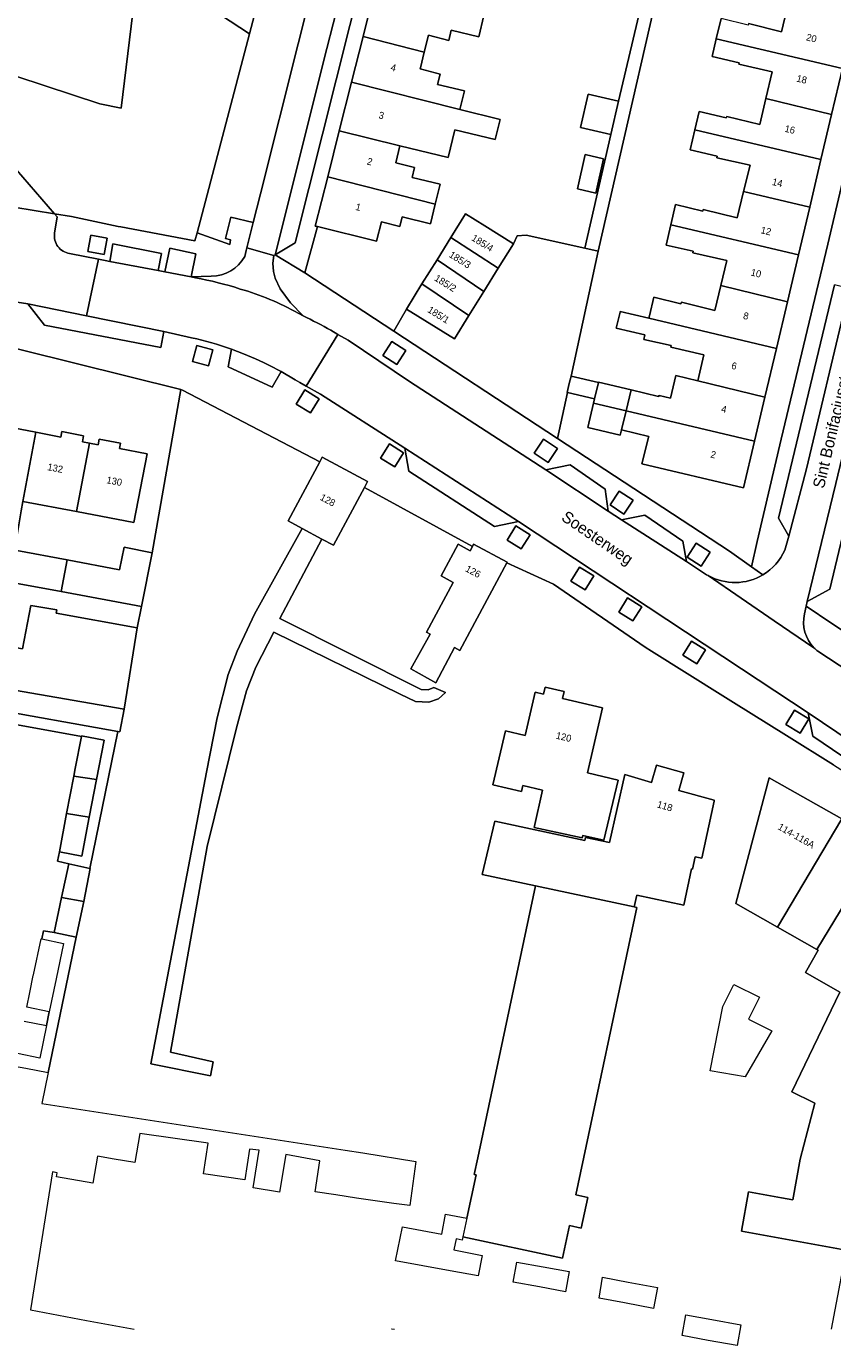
# Model space of a CAD drawing. Header units: metres. Extents: x 151448 to 154749, y 463108 to 465296.
# Tile 200 of 256: x 153785 to 153872, y 463110 to 463252. Entities that reach past the tile are written whole.
import ezdxf
from ezdxf.enums import TextEntityAlignment as Align

# ---------------------------------------------------------------- set-up
doc = ezdxf.new("R2010")
doc.units = ezdxf.units.M
for name, color, linetype, lineweight in [('B-PV-GR-BEPLANTING_CULTUUR_HEESTERS-GV', 253, 'Continuous', 9), ('B-PV-GR-GROENVOORZIENING-GV', 253, 'Continuous', 9), ('B-PV-IE-TERREINAFSCHEIDING_KUNSTMATIG_HEKWERK-G', 253, 'Continuous', 9), ('B-PV-IE-TERREINAFSCHEIDING_KUNSTMATIG_MUUR-G', 253, 'Continuous', 9), ('B-PV-OG-BEBOUWING-GV', 1, 'Continuous', 9), ('B-PV-OG-BEBOUWING-T18', 2, 'Continuous', 9), ('B-PV-OG-TERREIN_BEGROEID-GV', 253, 'Continuous', 9), ('B-PV-OG-TERREIN_ERF-GV', 253, 'Continuous', 9), ('B-PV-OG-TOPOGRAFIE-T18', 2, 'Continuous', 9), ('B-PV-VH-OPENVERHARDING_BETONSTRAATSTEEN-GV', 253, 'Continuous', 9), ('B-PV-VH-OPENVERHARDING_STRAATBAKSTEEN-GV', 253, 'Continuous', 9), ('B-PV-VH-OPENVERHARDING_TEGEL-GV', 253, 'Continuous', 9)]:
    doc.layers.add(name, color=color, linetype=linetype, lineweight=lineweight)
doc.styles.add('Drong', font='txt', dxfattribs={"height": 1.8})

msp = doc.modelspace()

# ---------------------------------------------------------------- linework, layer by layer
at = {"layer": 'B-PV-GR-BEPLANTING_CULTUUR_HEESTERS-GV', "flags": 128}
msp.add_lwpolyline([(153822.221, 463283.03), (153822.473, 463284.052), (153824.216, 463291.155), (153824.122, 463291.335), (153831.483, 463320.453), (153844.163, 463370.606), (153846.001, 463377.825), (153846.263, 463378.85), (153858.576, 463427.84), (153853.681, 463429.071), (153843.368, 463388.226), (153832.611, 463345.229), (153811.787, 463263.142), (153811.391, 463261.389), (153810.065, 463256.354), (153808.841, 463251.708), (153803.185, 463230.233), (153806.695, 463228.966), (153806.798, 463229.451), (153806.255, 463229.59), (153806.812, 463231.895), (153809.249, 463231.314), (153810.04, 463234.42)], close=True, dxfattribs=at)
at = {"layer": 'B-PV-GR-GROENVOORZIENING-GV', "flags": 128}
for points in [[(153794.13, 463262.494), (153780.202, 463265.8), (153771.366, 463268.336), (153767.632, 463264.864), (153766.3, 463257.407), (153769.025, 463256.92), (153769.458, 463259.347), (153771.561, 463258.972), (153770.925, 463255.411), (153768.82, 463255.787), (153768.78, 463255.511), (153769.083, 463255.467), (153769.021, 463255.046), (153770.045, 463254.617), (153778.125, 463250.01), (153780.722, 463248.069), (153792.697, 463244.143), (153794.99, 463243.658), (153796.24, 463254), (153794.346, 463257.713)], [(153791.377, 463228.21), (153793.147, 463227.885), (153793.471, 463229.656), (153791.701, 463229.98)], [(153802.525, 463225.452), (153803.056, 463227.936), (153800.245, 463228.556), (153799.712, 463225.993)], [(153803.136, 463218.058), (153802.67, 463216.319), (153804.408, 463215.852), (153804.875, 463217.591)], [(153823.224, 463216.982), (153824.731, 463215.997), (153825.716, 463217.504), (153824.209, 463218.489)], [(153816.355, 463212.305), (153814.824, 463213.252), (153813.878, 463211.721), (153815.409, 463210.774)], [(153839.576, 463206.425), (153841.083, 463205.441), (153842.067, 463206.948), (153840.56, 463207.932)], [(153825.46, 463206.485), (153823.929, 463207.431), (153822.982, 463205.9), (153824.514, 463204.954)], [(153847.745, 463200.84), (153849.252, 463199.855), (153850.236, 463201.362), (153848.729, 463202.347)], [(153839.112, 463197.63), (153837.581, 463198.576), (153836.635, 463197.045), (153838.166, 463196.099)], [(153856.074, 463195.219), (153857.581, 463194.235), (153858.566, 463195.742), (153857.059, 463196.726)], [(153845.998, 463193.201), (153844.467, 463194.147), (153843.521, 463192.616), (153845.052, 463191.669)], [(153851.168, 463189.866), (153849.637, 463190.813), (153848.691, 463189.282), (153850.222, 463188.335)], [(153858.065, 463185.213), (153856.534, 463186.159), (153855.588, 463184.628), (153857.119, 463183.682)], [(153869.203, 463177.747), (153867.672, 463178.694), (153866.726, 463177.163), (153868.257, 463176.216)]]:
    msp.add_lwpolyline(points, close=True, dxfattribs=at)
for points in [[(153803.185, 463230.233), (153808.841, 463251.708), (153801.645, 463256.431), (153798.257, 463262.627), (153794.13, 463262.494), (153794.346, 463257.713), (153796.24, 463254), (153794.99, 463243.658), (153792.697, 463244.143), (153780.722, 463248.069), (153778.125, 463250.01), (153770.045, 463254.617), (153769.021, 463255.046), (153768.589, 463255.11), (153768.61, 463255.253), (153766.022, 463255.634), (153765.594, 463253.152), (153765.198, 463250.367), (153766.156, 463252.348), (153766.417, 463252.888), (153768.092, 463252.078)], [(153776.337, 463247.402), (153776.003, 463246.904), (153774.775, 463245.078), (153776.528, 463243.941), (153779.407, 463241.434), (153782.321, 463238.602), (153787.789, 463232.269), (153789.64, 463231.963), (153794.659, 463230.908), (153794.945, 463230.853), (153802.949, 463229.338), (153803.185, 463230.233)]]:
    msp.add_lwpolyline(points, dxfattribs=at)
at = {"layer": 'B-PV-IE-TERREINAFSCHEIDING_KUNSTMATIG_HEKWERK-G', "flags": 128}
for points in [[(153810.065, 463256.354), (153808.841, 463251.708)], [(153808.841, 463251.708), (153803.185, 463230.233)], [(153794.945, 463230.853), (153794.659, 463230.908), (153789.64, 463231.963)], [(153803.185, 463230.233), (153802.949, 463229.338), (153794.945, 463230.853)]]:
    msp.add_lwpolyline(points, dxfattribs=at)
at = {"layer": 'B-PV-IE-TERREINAFSCHEIDING_KUNSTMATIG_MUUR-G', "flags": 128}
for points in [[(153801.437, 463213.295), (153798.333, 463195.695)], [(153795.323, 463178.816), (153796.71, 463187.587)]]:
    msp.add_lwpolyline(points, dxfattribs=at)
at = {"layer": 'B-PV-OG-BEBOUWING-GV', "flags": 128}
for points in [[(153821.094, 463251.401), (153827.7, 463249.725), (153828.162, 463251.556), (153830.342, 463250.979), (153830.613, 463252.084), (153833.572, 463251.352), (153834.13, 463253.677), (153822.416, 463256.649)], [(153874.07, 463253.222), (153866.966, 463254.946), (153866.256, 463251.925), (153862.696, 463252.795), (153862.642, 463252.633), (153859.723, 463253.337), (153859.196, 463251.152), (153872.821, 463247.938)], [(153827.7, 463249.725), (153821.094, 463251.401), (153819.851, 463246.468), (153831.538, 463243.541), (153832.024, 463245.524), (153829.142, 463246.229), (153829.424, 463247.358), (153827.242, 463247.908), (153827.273, 463248.031)], [(153871.654, 463242.988), (153872.821, 463247.938), (153859.196, 463251.152), (153858.757, 463249.248), (153861.683, 463248.574), (153861.659, 463248.404), (153865.236, 463247.592), (153864.559, 463244.721)], [(153819.851, 463246.468), (153818.526, 463241.21), (153825.075, 463239.608), (153830.265, 463238.338), (153831.001, 463241.347), (153835.343, 463240.284), (153835.873, 463242.45), (153831.531, 463243.512), (153831.538, 463243.541)], [(153845.374, 463245.182), (153844.542, 463241.6), (153847.818, 463240.839), (153848.65, 463244.42)], [(153870.51, 463238.134), (153871.654, 463242.988), (153864.559, 463244.721), (153863.897, 463241.912), (153860.335, 463242.783), (153860.281, 463242.621), (153857.362, 463243.324), (153856.886, 463241.347)], [(153817.276, 463236.251), (153828.883, 463233.326), (153829.402, 463235.456), (153826.387, 463236.194), (153826.651, 463237.272), (153824.625, 463237.768), (153825.075, 463239.608), (153818.526, 463241.21)], [(153862.169, 463234.665), (153869.297, 463232.985), (153870.51, 463238.134), (153856.886, 463241.347), (153856.381, 463239.157), (153859.306, 463238.483), (153859.282, 463238.314), (153862.86, 463237.501)], [(153844.218, 463234.958), (153846.214, 463234.479), (153847.05, 463238.216), (153845.077, 463238.668)], [(153817.276, 463236.251), (153815.94, 463230.95), (153816.162, 463230.896), (153822.56, 463229.33), (153823.064, 463231.391), (153825.061, 463230.903), (153825.315, 463231.942), (153828.364, 463231.196), (153828.883, 463233.326)], [(153869.297, 463232.985), (153862.169, 463234.665), (153861.479, 463231.83), (153857.803, 463232.729), (153857.749, 463232.567), (153854.83, 463233.271), (153854.303, 463231.086), (153868.082, 463227.836)], [(153835.688, 463226.389), (153837.331, 463229.033), (153834.242, 463230.953), (153832.142, 463232.258), (153830.561, 463229.715)], [(153854.303, 463231.086), (153853.798, 463228.896), (153856.724, 463228.221), (153856.7, 463228.052), (153860.357, 463227.221), (153859.698, 463224.513), (153866.889, 463222.774), (153868.082, 463227.836)], [(153835.688, 463226.389), (153830.561, 463229.715), (153829.072, 463227.319), (153834.131, 463223.882)], [(153834.131, 463223.882), (153829.072, 463227.319), (153827.442, 463224.696), (153832.521, 463221.292)], [(153832.521, 463221.292), (153827.442, 463224.696), (153825.762, 463221.992), (153830.952, 463218.767)], [(153851.992, 463221.268), (153851.926, 463220.996), (153865.704, 463217.748), (153866.889, 463222.774), (153859.698, 463224.513), (153859.049, 463221.848), (153855.451, 463222.727), (153855.397, 463222.565), (153852.478, 463223.268)], [(153851.926, 463220.996), (153848.847, 463221.729), (153848.826, 463221.642), (153848.415, 463219.919), (153851.514, 463219.191), (153851.405, 463218.717), (153854.331, 463218.042), (153854.307, 463217.873), (153857.884, 463217.06), (153857.222, 463214.244), (153864.465, 463212.493), (153865.704, 463217.748)], [(153843.348, 463213.955), (153843.119, 463212.995), (153843.142, 463212.99), (153846.081, 463212.289), (153846.501, 463214.052), (153843.539, 463214.758)], [(153854.278, 463212.356), (153853.044, 463212.647), (153852.99, 463212.566), (153850.044, 463213.269), (153849.491, 463211), (153863.343, 463207.733), (153864.465, 463212.493), (153857.222, 463214.244), (153854.855, 463214.804)], [(153849.491, 463211), (153850.044, 463213.269), (153846.515, 463214.111), (153846.501, 463214.052), (153846.081, 463212.289), (153845.971, 463211.83)], [(153845.971, 463211.83), (153845.342, 463209.196), (153848.849, 463208.36), (153848.989, 463208.945), (153849.491, 463211)], [(153848.989, 463208.945), (153851.935, 463208.241), (153851.881, 463208.133), (153851.186, 463205.277), (153862.154, 463202.69), (153863.343, 463207.733), (153849.491, 463211)], [(153784.376, 463201.224), (153785.788, 463208.689), (153779.499, 463209.888), (153778.787, 463206.157), (153777.975, 463206.311), (153777.07, 463201.566), (153776.294, 463197.267), (153774.928, 463197.518), (153774.422, 463194.765), (153783.007, 463193.185), (153783.471, 463195.954), (153783.931, 463198.706), (153784.182, 463200.209)], [(153785.788, 463208.689), (153784.376, 463201.224), (153790.154, 463200.122), (153791.568, 463207.505), (153790.801, 463207.651), (153790.927, 463208.31), (153788.593, 463208.755), (153788.482, 463208.175)], [(153790.154, 463200.122), (153796.361, 463198.938), (153797.778, 463206.367), (153794.798, 463206.935), (153794.908, 463207.51), (153792.614, 463207.947), (153792.496, 463207.328), (153791.568, 463207.505)], [(153821.245, 463202.736), (153821.586, 463203.374), (153816.687, 463205.992), (153816.421, 463205.494), (153813.013, 463199.118), (153814.515, 463198.315), (153816.66, 463197.169), (153817.912, 463196.5)], [(153788.505, 463191.507), (153797.168, 463189.879), (153798.333, 463195.695), (153795.306, 463196.29), (153794.819, 463193.858), (153789.156, 463194.906)], [(153836.602, 463194.604), (153836.639, 463194.674), (153833.029, 463196.602), (153832.899, 463196.359), (153832.659, 463195.909), (153831.354, 463196.606), (153829.524, 463193.179), (153830.828, 463192.482), (153827.951, 463187.097), (153828.333, 463186.893), (153826.251, 463183.145), (153828.947, 463181.648), (153830.977, 463185.447), (153831.547, 463185.142)], [(153789.156, 463194.906), (153783.711, 463195.914), (153783.471, 463195.954), (153783.007, 463193.185), (153783.307, 463193.13), (153783.19, 463192.485), (153788.505, 463191.507)], [(153781.779, 463185.777), (153782.061, 463185.725), (153784.331, 463185.319), (153785.223, 463189.995), (153788.034, 463189.508), (153787.98, 463189.183), (153796.71, 463187.587), (153797.168, 463189.879), (153788.505, 463191.507), (153783.19, 463192.485), (153783.113, 463192.059), (153775.77, 463193.389), (153775.743, 463193.239), (153775.244, 463190.483), (153774.749, 463190.572), (153774.321, 463188.203), (153774.814, 463188.113), (153774.671, 463187.321), (153781.822, 463186.011)], [(153795.323, 463178.816), (153783.475, 463180.864), (153783.633, 463181.692), (153781.115, 463182.152), (153781.753, 463185.636), (153781.779, 463185.777), (153781.822, 463186.011), (153774.671, 463187.321), (153774.527, 463186.528), (153774.035, 463186.617), (153773.607, 463184.247), (153774.098, 463184.158), (153773.561, 463181.193), (153780.702, 463179.899), (153780.522, 463178.911), (153794.608, 463176.404), (153794.855, 463176.36)], [(153839.683, 463180.642), (153838.582, 463175.973), (153836.478, 463176.469), (153835.104, 463170.639), (153838.186, 463169.912), (153838.326, 463170.558), (153840.461, 463170.071), (153839.542, 463166.044), (153844.731, 463164.908), (153844.812, 463165.179), (153847.083, 463164.662), (153848.609, 463171.139), (153845.298, 463171.919), (153846.95, 463178.93), (153842.613, 463179.952), (153842.789, 463180.699), (153840.73, 463181.184), (153840.554, 463180.437)], [(153790.701, 463175.836), (153790.038, 463172.399), (153789.876, 463171.578), (153792.331, 463171.205), (153793.148, 463175.454), (153790.716, 463175.914)], [(153849.359, 463171.735), (153847.703, 463164.396), (153845.109, 463164.962), (153845.028, 463164.611), (153835.324, 463166.716), (153833.937, 463160.946), (153839.715, 463159.72), (153850.363, 463157.461), (153850.633, 463158.736), (153855.724, 463157.643), (153856.556, 463161.555), (153856.653, 463161.534), (153856.936, 463162.865), (153857.666, 463162.71), (153858.991, 463168.881), (153858.994, 463168.99), (153855.184, 463170.043), (153855.718, 463171.916), (153852.755, 463172.772), (153852.216, 463170.899)], [(153789.101, 463167.536), (153791.549, 463167.139), (153792.331, 463171.205), (153789.876, 463171.578)], [(153872.749, 463166.964), (153864.93, 463171.408), (153861.326, 463157.847), (153865.834, 463155.285)], [(153791.549, 463167.139), (153789.101, 463167.536), (153788.322, 463163.414), (153790.741, 463162.941)], [(153877.131, 463164.474), (153872.749, 463166.964), (153865.834, 463155.285), (153870.072, 463152.877)], [(153880.44, 463162.593), (153877.131, 463164.474), (153870.072, 463152.877), (153870.209, 463152.799), (153868.835, 463150.382), (153872.558, 463148.266), (153867.369, 463137.487), (153869.712, 463136.359), (153869.854, 463136.291), (153868.277, 463130.229), (153867.487, 463125.846), (153866.246, 463126.07), (153862.703, 463126.709), (153861.935, 463122.448), (153872.617, 463120.522), (153873.266, 463120.405), (153874.599, 463127.771), (153876.587, 463138.764), (153877.942, 463146.227), (153878.501, 463149.678), (153879.432, 463151.237), (153883.97, 463158.834), (153880.261, 463160.993), (153881.005, 463162.272)], [(153791.603, 463161.612), (153789.32, 463162.097), (153788.544, 463158.464), (153790.938, 463158.054), (153791.649, 463161.602)], [(153839.715, 463159.72), (153834.423, 463134.805), (153833.482, 463130.395), (153833.098, 463128.595), (153833.303, 463128.551), (153832.307, 463123.882), (153831.874, 463121.852), (153842.613, 463119.561), (153843.36, 463123.062), (153844.631, 463122.791), (153845.339, 463126.11), (153844.068, 463126.381), (153850.656, 463157.399), (153850.363, 463157.461)], [(153790.938, 463158.054), (153788.544, 463158.464), (153787.741, 463154.707), (153790.114, 463154.2)]]:
    msp.add_lwpolyline(points, close=True, dxfattribs=at)
at = {"layer": 'B-PV-OG-TERREIN_BEGROEID-GV', "flags": 128}
msp.add_lwpolyline([(153793.311, 463263.746), (153776.125, 463267.599), (153770.585, 463269.813), (153765.838, 463272.555), (153771.366, 463268.336), (153780.202, 463265.8), (153794.13, 463262.494), (153798.257, 463262.627), (153801.645, 463256.431), (153808.841, 463251.708), (153810.065, 463256.354)], dxfattribs=at)
at = {"layer": 'B-PV-OG-TERREIN_ERF-GV', "flags": 128}
for points in [[(153890.53, 463420.375), (153846.472, 463228.243), (153843.539, 463214.758), (153846.501, 463214.052), (153846.515, 463214.111), (153850.044, 463213.269), (153852.99, 463212.566), (153853.044, 463212.647), (153854.278, 463212.356), (153854.855, 463214.804), (153857.222, 463214.244), (153857.884, 463217.06), (153854.307, 463217.873), (153854.331, 463218.042), (153851.405, 463218.717), (153851.514, 463219.191), (153848.415, 463219.919), (153848.826, 463221.642), (153848.847, 463221.729), (153851.926, 463220.996), (153851.992, 463221.268), (153852.478, 463223.268), (153855.397, 463222.565), (153855.451, 463222.727), (153859.049, 463221.848), (153859.698, 463224.513), (153860.357, 463227.221), (153856.7, 463228.052), (153856.724, 463228.221), (153853.798, 463228.896), (153854.303, 463231.086), (153854.83, 463233.271), (153857.749, 463232.567), (153857.803, 463232.729), (153861.479, 463231.83), (153862.169, 463234.665), (153862.86, 463237.501), (153859.282, 463238.314), (153859.306, 463238.483), (153856.381, 463239.157), (153856.886, 463241.347), (153857.362, 463243.324), (153860.281, 463242.621), (153860.335, 463242.783), (153863.897, 463241.912), (153864.559, 463244.721), (153865.236, 463247.592), (153861.659, 463248.404), (153861.683, 463248.574), (153858.757, 463249.248), (153859.196, 463251.152), (153859.723, 463253.337)], [(153834.13, 463253.677), (153833.572, 463251.352), (153830.613, 463252.084), (153830.342, 463250.979), (153828.162, 463251.556), (153827.7, 463249.725), (153827.273, 463248.031), (153827.242, 463247.908), (153829.424, 463247.358), (153829.142, 463246.229), (153832.024, 463245.524), (153831.538, 463243.541), (153831.531, 463243.512), (153835.873, 463242.45), (153835.343, 463240.284), (153831.001, 463241.347), (153830.265, 463238.338), (153825.075, 463239.608), (153824.625, 463237.768), (153826.651, 463237.272), (153826.387, 463236.194), (153829.402, 463235.456), (153828.883, 463233.326), (153828.364, 463231.196), (153825.315, 463231.942), (153825.061, 463230.903), (153823.064, 463231.391), (153822.56, 463229.33), (153816.162, 463230.896), (153814.819, 463225.894), (153824.395, 463219.603), (153825.762, 463221.992), (153827.442, 463224.696), (153829.072, 463227.319), (153830.561, 463229.715), (153832.142, 463232.258), (153834.242, 463230.953), (153837.331, 463229.033), (153837.713, 463229.891), (153838.681, 463229.97), (153845.016, 463228.566), (153847.818, 463240.839), (153844.542, 463241.6), (153845.374, 463245.182), (153848.65, 463244.42), (153852.284, 463259.82)], [(153862.696, 463252.795), (153866.256, 463251.925), (153866.966, 463254.946)], [(153872.821, 463247.938), (153871.654, 463242.988), (153870.51, 463238.134), (153869.297, 463232.985), (153868.082, 463227.836), (153866.889, 463222.774), (153865.704, 463217.748), (153864.465, 463212.493), (153863.343, 463207.733), (153862.154, 463202.69), (153851.186, 463205.277), (153851.881, 463208.133), (153851.935, 463208.241), (153848.989, 463208.945), (153848.849, 463208.36), (153845.342, 463209.196), (153845.971, 463211.83), (153846.081, 463212.289), (153843.142, 463212.99), (153842.083, 463208.022), (153860.636, 463195.846), (153863.007, 463194.173), (153863.636, 463196.911), (153866.229, 463207.955), (153871.269, 463228.989), (153876.41, 463250.859)], [(153791.568, 463207.505), (153792.496, 463207.328), (153792.614, 463207.947), (153794.908, 463207.51), (153794.798, 463206.935), (153797.778, 463206.367), (153796.361, 463198.938), (153790.154, 463200.122), (153784.376, 463201.224), (153784.182, 463200.209), (153783.931, 463198.706), (153783.471, 463195.954), (153783.711, 463195.914), (153789.156, 463194.906), (153794.819, 463193.858), (153795.306, 463196.29), (153798.333, 463195.695), (153801.437, 463213.295), (153778.5, 463219), (153778.495, 463219)], [(153776.963, 463216.998), (153773.738, 463199.138), (153772.998, 463195.026), (153774.422, 463194.765), (153774.928, 463197.518), (153776.294, 463197.267), (153777.07, 463201.566), (153777.975, 463206.311), (153778.787, 463206.157), (153779.499, 463209.888), (153785.788, 463208.689), (153788.482, 463208.175), (153788.593, 463208.755), (153790.927, 463208.31), (153790.801, 463207.651), (153791.568, 463207.505)], [(153821.245, 463202.736), (153817.912, 463196.5), (153816.66, 463197.169), (153812.107, 463188.606), (153827.361, 463180.911), (153828.128, 463180.9), (153828.735, 463181.145), (153829.999, 463180.601), (153829.24, 463179.929), (153828.194, 463179.573), (153826.754, 463179.648), (153825.099, 463180.418), (153811.478, 463187.108), (153809.525, 463183.347), (153808.501, 463180.788), (153807.447, 463176.8), (153804.27, 463163.972), (153800.326, 463141.797), (153804.914, 463140.749), (153804.636, 463139.239), (153798.194, 463140.531), (153804.188, 463172.013), (153805.344, 463177.873), (153806.551, 463182.531), (153807.497, 463185.065), (153809.369, 463189.065), (153814.515, 463198.315), (153813.013, 463199.118), (153816.421, 463205.494), (153801.617, 463213.25), (153801.437, 463213.295), (153798.333, 463195.695), (153797.168, 463189.879), (153796.71, 463187.587), (153795.323, 463178.816), (153794.855, 463176.36), (153794.608, 463176.404), (153791.603, 463161.612), (153791.649, 463161.602), (153790.938, 463158.054), (153790.114, 463154.2), (153787.095, 463139.599), (153786.439, 463136.225), (153819.178, 463131.202), (153821.05, 463130.905), (153826.797, 463129.992), (153826.122, 463125.22), (153824.419, 463125.45), (153820.373, 463126.023), (153818.144, 463126.372), (153815.915, 463126.721), (153816.438, 463130.054), (153812.746, 463130.727), (153812.084, 463126.675), (153809.227, 463127.142), (153809.889, 463131.193), (153808.825, 463131.299), (153808.328, 463127.994), (153806.097, 463128.33), (153803.866, 463128.665), (153804.363, 463131.97), (153797.008, 463132.993), (153796.466, 463129.864), (153794.243, 463130.25), (153792.437, 463130.563), (153791.929, 463127.638), (153787.996, 463128.32), (153788.074, 463128.77), (153787.568, 463128.858), (153785.185, 463113.957), (153791.26, 463112.83), (153796.373, 463111.882)], [(153871.856, 463172.781), (153866.779, 463175.95), (153861.056, 463179.522), (153859.923, 463180.231), (153852.212, 463185.055), (153851.543, 463185.512), (153841.635, 463192.291), (153836.602, 463194.604), (153831.547, 463185.142), (153830.977, 463185.447), (153828.947, 463181.648), (153826.251, 463183.145), (153828.333, 463186.893), (153827.951, 463187.097), (153830.828, 463192.482), (153829.524, 463193.179), (153831.354, 463196.606), (153832.659, 463195.909), (153832.899, 463196.359), (153821.245, 463202.736)], [(153784.501, 463145.139), (153786.922, 463144.653), (153787.23, 463146.141), (153784.793, 463146.65), (153785.122, 463148.224), (153785.504, 463150.053), (153785.521, 463150.134), (153786.364, 463154.026), (153786.421, 463154.014), (153786.605, 463154.871), (153787.741, 463154.707), (153788.544, 463158.464), (153789.32, 463162.097), (153788.106, 463162.382), (153788.322, 463163.414), (153789.101, 463167.536), (153789.876, 463171.578), (153790.038, 463172.399), (153790.701, 463175.836), (153783.003, 463177.254)], [(153872.617, 463120.522), (153861.935, 463122.448), (153862.703, 463126.709), (153866.246, 463126.07), (153867.487, 463125.846), (153868.277, 463130.229), (153869.854, 463136.291), (153869.712, 463136.359), (153867.369, 463137.487), (153872.558, 463148.266), (153868.835, 463150.382), (153870.209, 463152.799), (153870.072, 463152.877), (153865.834, 463155.285), (153861.326, 463157.847), (153864.93, 463171.408), (153872.749, 463166.964)], [(153871.665, 463111.882), (153873.266, 463120.405), (153885.079, 463118.185), (153885.02, 463117.871), (153884.843, 463117.904), (153884.868, 463118.037), (153879.177, 463119.106), (153878.53, 463115.666), (153884.399, 463114.564), (153883.895, 463111.882)], [(153824.181, 463111.882), (153824.19, 463111.934), (153824.477, 463111.882)]]:
    msp.add_lwpolyline(points, dxfattribs=at)
for points in [[(153844.218, 463234.958), (153845.077, 463238.668), (153847.05, 463238.216), (153846.214, 463234.479)], [(153835.688, 463226.389), (153834.131, 463223.882), (153832.521, 463221.292), (153830.952, 463218.767), (153825.762, 463221.992), (153824.395, 463219.603), (153842.083, 463208.022), (153843.142, 463212.99), (153843.119, 463212.995), (153843.348, 463213.955), (153843.539, 463214.758), (153846.472, 463228.243), (153845.016, 463228.566), (153838.681, 463229.97), (153837.713, 463229.891), (153837.331, 463229.033)], [(153814.515, 463198.315), (153809.369, 463189.065), (153807.497, 463185.065), (153806.551, 463182.531), (153805.344, 463177.873), (153804.188, 463172.013), (153798.194, 463140.531), (153804.636, 463139.239), (153804.914, 463140.749), (153800.326, 463141.797), (153804.27, 463163.972), (153807.447, 463176.8), (153808.501, 463180.788), (153809.525, 463183.347), (153811.478, 463187.108), (153825.099, 463180.418), (153826.754, 463179.648), (153828.194, 463179.573), (153829.24, 463179.929), (153829.999, 463180.601), (153828.735, 463181.145), (153828.128, 463180.9), (153827.361, 463180.911), (153812.107, 463188.606), (153816.66, 463197.169)], [(153796.71, 463187.587), (153787.98, 463189.183), (153788.034, 463189.508), (153785.223, 463189.995), (153784.331, 463185.319), (153782.061, 463185.725), (153781.779, 463185.777), (153781.753, 463185.636), (153781.115, 463182.152), (153783.633, 463181.692), (153783.475, 463180.864), (153795.323, 463178.816)], [(153835.104, 463170.639), (153836.478, 463176.469), (153838.582, 463175.973), (153839.683, 463180.642), (153840.554, 463180.437), (153840.73, 463181.184), (153842.789, 463180.699), (153842.613, 463179.952), (153846.95, 463178.93), (153845.298, 463171.919), (153848.609, 463171.139), (153847.083, 463164.662), (153844.812, 463165.179), (153844.731, 463164.908), (153839.542, 463166.044), (153840.461, 463170.071), (153838.326, 463170.558), (153838.186, 463169.912)], [(153839.715, 463159.72), (153833.937, 463160.946), (153835.324, 463166.716), (153845.028, 463164.611), (153845.109, 463164.962), (153847.703, 463164.396), (153849.359, 463171.735), (153852.216, 463170.899), (153852.755, 463172.772), (153855.718, 463171.916), (153855.184, 463170.043), (153858.994, 463168.99), (153858.991, 463168.881), (153857.666, 463162.71), (153856.936, 463162.865), (153856.653, 463161.534), (153856.556, 463161.555), (153855.724, 463157.643), (153850.633, 463158.736), (153850.363, 463157.461), (153850.656, 463157.399), (153844.068, 463126.381), (153845.339, 463126.11), (153844.631, 463122.791), (153843.36, 463123.062), (153842.613, 463119.561), (153831.874, 463121.852), (153831.801, 463121.509), (153831.125, 463121.653), (153830.902, 463120.431), (153833.938, 463119.855), (153833.517, 463117.644), (153830.495, 463118.193), (153824.61, 463119.264), (153825.345, 463122.94), (153829.597, 463122.149), (153829.999, 463124.311), (153832.307, 463123.882), (153833.303, 463128.551), (153833.098, 463128.595), (153833.482, 463130.395), (153834.423, 463134.805)], [(153858.537, 463139.753), (153859.92, 463146.71), (153861.099, 463149.09), (153863.867, 463147.718), (153862.692, 463145.347), (153865.216, 463144.096), (153862.342, 463139.125)], [(153837.685, 463119.102), (153840.514, 463118.614), (153843.344, 463118.127), (153842.95, 463115.932), (153840.124, 463116.438), (153837.298, 463116.945)], [(153849.307, 463114.714), (153846.585, 463115.234), (153846.946, 463117.481), (153849.712, 463116.961), (153852.867, 463116.368), (153852.45, 463114.113)], [(153858.738, 463112.926), (153861.874, 463112.344), (153861.47, 463110.111), (153858.332, 463110.68), (153855.516, 463111.19), (153855.926, 463113.447)]]:
    msp.add_lwpolyline(points, close=True, dxfattribs=at)
at = {"layer": 'B-PV-VH-OPENVERHARDING_BETONSTRAATSTEEN-GV', "flags": 128}
for points in [[(153808.56, 463228.61), (153811.447, 463227.764), (153811.592, 463227.849), (153817.18, 463250.11), (153818.531, 463255.462), (153819.882, 463260.848), (153823.958, 463277.022), (153825.26, 463282.248), (153822.221, 463283.03), (153810.04, 463234.42), (153809.249, 463231.314)], [(153825.26, 463282.248), (153823.958, 463277.022), (153819.882, 463260.848), (153818.531, 463255.462), (153817.18, 463250.11), (153811.592, 463227.849), (153813.76, 463229.12), (153827.02, 463281.81)], [(153793.766, 463227.138), (153798.972, 463226.136), (153799.337, 463227.968), (153794.094, 463229.012)], [(153873.549, 463224.213), (153871.976, 463224.606), (153865.911, 463199.436), (153867.056, 463197.467), (153868.949, 463204.741), (153873.22, 463222.724)], [(153878.878, 463222.883), (153876.971, 463223.359), (153872.109, 463203.146), (153869.03, 463190.428), (153871.468, 463191.761), (153877.38, 463216.446)], [(153799.597, 463219.553), (153791.242, 463221.261), (153784.905, 463222.555), (153786.706, 463220.244), (153799.253, 463217.851)], [(153812.237, 463215.243), (153810.989, 463215.901), (153810.353, 463216.217), (153809.5, 463216.613), (153808.202, 463217.164), (153806.879, 463217.661), (153806.527, 463215.767), (153811.291, 463213.562)], [(153825.596, 463206.964), (153826.037, 463204.505), (153835.277, 463198.519), (153837.882, 463199.053)], [(153847.532, 463200.189), (153847.211, 463202.563), (153843.433, 463205.158), (153840.826, 463204.624)], [(153848.981, 463199.239), (153855.986, 463194.724), (153855.609, 463196.946), (153851.5, 463199.742)], [(153869.145, 463178.406), (153869.647, 463175.887), (153877.111, 463170.815), (153880.082, 463171.03)]]:
    msp.add_lwpolyline(points, close=True, dxfattribs=at)
for points in [[(153803, 463225.36), (153802.525, 463225.452), (153799.712, 463225.993), (153798.972, 463226.136), (153793.766, 463227.138), (153793.247, 463227.241), (153792.544, 463227.381), (153791.242, 463221.261), (153799.597, 463219.553), (153802.593, 463218.897)], [(153814.627, 463221.272), (153814.074, 463221.546)], [(153806.879, 463217.661), (153808.202, 463217.164), (153809.5, 463216.613), (153810.353, 463216.217), (153810.989, 463215.901), (153812.237, 463215.243), (153813.751, 463214.356), (153814.27, 463214.064), (153814.958, 463213.679), (153818.381, 463219.259), (153817.624, 463219.704)], [(153858.331, 463193.22), (153858.16, 463193.312), (153855.986, 463194.724), (153848.981, 463199.239), (153847.532, 463200.189), (153840.826, 463204.624), (153826.121, 463214.18), (153819.475, 463218.616), (153818.381, 463219.259), (153814.958, 463213.679), (153816.508, 463212.806), (153825.596, 463206.964), (153837.882, 463199.053), (153861.928, 463183.173), (153869.145, 463178.406), (153880.082, 463171.03)], [(153869.748, 463185.434), (153865.46, 463188.355), (153858.331, 463193.22)], [(153876.047, 463181.208), (153870.158, 463185.065)]]:
    msp.add_lwpolyline(points, dxfattribs=at)
at = {"layer": 'B-PV-VH-OPENVERHARDING_BETONSTRAATSTEEN-GV'}
for points in [[(153807.844, 463224.152, 0.0326466), (153803, 463225.36)], [(153814.074, 463221.546, 0.0561567), (153807.844, 463224.152)], [(153817.624, 463219.704, 0.0093907), (153814.627, 463221.272)], [(153802.593, 463218.897, -0.0307938), (153806.879, 463217.661)], [(153870.158, 463185.065, -0.0347663), (153869.748, 463185.434)]]:
    msp.add_lwpolyline(points, format="xyb", dxfattribs=at)
at = {"layer": 'B-PV-VH-OPENVERHARDING_STRAATBAKSTEEN-GV', "flags": 128}
for points in [[(153781.172, 463233.359), (153787.789, 463232.269), (153782.321, 463238.602)], [(153787.806, 463230.164), (153788.062, 463231.95), (153787.789, 463232.269), (153781.172, 463233.359), (153781.267, 463233.219), (153781.067, 463231.938)], [(153780.483, 463223.236), (153784.905, 463222.555), (153791.242, 463221.261), (153792.544, 463227.381), (153789.426, 463228.001)], [(153868.731, 463189.081), (153868.913, 463189.91), (153869.03, 463190.428), (153872.109, 463203.146), (153876.971, 463223.359), (153873.549, 463224.213), (153873.22, 463222.724), (153868.949, 463204.741), (153867.056, 463197.467), (153866.614, 463195.969)], [(153858.331, 463193.22), (153865.46, 463188.355), (153869.748, 463185.434)]]:
    msp.add_lwpolyline(points, dxfattribs=at)
at = {"layer": 'B-PV-VH-OPENVERHARDING_STRAATBAKSTEEN-GV'}
for points in [[(153789.426, 463228.001, -0.4205892), (153787.806, 463230.164)], [(153866.614, 463195.969, -0.1543235), (153864.246, 463193.309)], [(153864.246, 463193.309, -0.2679607), (153858.331, 463193.22)], [(153869.748, 463185.434, -0.2558852), (153868.731, 463189.081)]]:
    msp.add_lwpolyline(points, format="xyb", dxfattribs=at)
at = {"layer": 'B-PV-VH-OPENVERHARDING_TEGEL-GV', "flags": 128}
for points in [[(153873.969, 463355.176), (153866.497, 463322.342), (153865.318, 463317.319), (153864.144, 463312.317), (153857.184, 463281.508), (153856.798, 463281.6), (153855.501, 463275.333), (153854.537, 463270.793), (153853.447, 463265.09), (153852.284, 463259.82), (153848.65, 463244.42), (153847.818, 463240.839), (153845.016, 463228.566), (153846.472, 463228.243), (153890.53, 463420.375)], [(153917.555, 463412.677), (153915.559, 463413.191), (153891.755, 463314.458), (153885.581, 463288.455), (153883.518, 463279.982), (153881.412, 463271.33), (153878.679, 463259.822), (153876.41, 463250.859), (153871.269, 463228.989), (153866.229, 463207.955), (153863.636, 463196.911), (153863.007, 463194.173), (153864.246, 463193.309)], [(153827.02, 463281.81), (153813.76, 463229.12), (153811.592, 463227.849), (153814.819, 463225.894), (153816.162, 463230.896), (153815.94, 463230.95), (153817.276, 463236.251), (153818.526, 463241.21), (153819.851, 463246.468), (153821.094, 463251.401), (153822.416, 463256.649)], [(153808.486, 463228.319), (153808.56, 463228.61), (153809.249, 463231.314), (153806.812, 463231.895), (153806.255, 463229.59), (153806.798, 463229.451), (153806.695, 463228.966), (153803.185, 463230.233), (153802.949, 463229.338), (153794.945, 463230.853), (153794.659, 463230.908), (153789.64, 463231.963), (153787.789, 463232.269), (153788.062, 463231.95), (153787.806, 463230.164)], [(153789.426, 463228.001), (153792.544, 463227.381), (153793.247, 463227.241), (153793.766, 463227.138), (153794.094, 463229.012), (153799.337, 463227.968), (153798.972, 463226.136), (153799.712, 463225.993), (153800.245, 463228.556), (153803.056, 463227.936), (153802.525, 463225.452), (153804.713, 463225.522)], [(153811.447, 463227.764), (153808.56, 463228.61), (153808.486, 463228.319), (153808.32, 463227.666)], [(153808.32, 463227.666), (153808.486, 463228.319)], [(153864.246, 463193.309), (153863.007, 463194.173), (153860.636, 463195.846), (153842.083, 463208.022), (153824.395, 463219.603), (153814.819, 463225.894), (153811.592, 463227.849), (153811.447, 463227.764), (153811.339, 463226.937), (153811.414, 463226.038), (153811.614, 463225.313), (153812.163, 463224.164), (153813.262, 463222.665), (153814.627, 463221.272)], [(153814.074, 463221.546), (153814.627, 463221.272), (153813.262, 463222.665), (153812.163, 463224.164), (153811.614, 463225.313), (153811.414, 463226.038), (153811.339, 463226.937), (153811.447, 463227.764)], [(153804.713, 463225.522), (153802.525, 463225.452), (153803, 463225.36)], [(153866.614, 463195.969), (153867.056, 463197.467), (153865.911, 463199.436), (153871.976, 463224.606)], [(153802.593, 463218.897), (153799.597, 463219.553), (153799.253, 463217.851), (153786.706, 463220.244), (153784.905, 463222.555), (153780.483, 463223.236)], [(153774.237, 463220.064), (153778.495, 463219), (153778.5, 463219), (153801.437, 463213.295), (153801.617, 463213.25), (153816.421, 463205.494)], [(153817.624, 463219.704), (153818.381, 463219.259), (153819.475, 463218.616), (153826.121, 463214.18), (153840.826, 463204.624), (153843.433, 463205.158), (153847.211, 463202.563), (153847.532, 463200.189), (153848.981, 463199.239), (153851.5, 463199.742), (153855.609, 463196.946), (153855.986, 463194.724), (153858.16, 463193.312)], [(153877.111, 463170.815), (153869.647, 463175.887), (153869.145, 463178.406), (153861.928, 463183.173), (153837.882, 463199.053), (153835.277, 463198.519), (153826.037, 463204.505), (153825.596, 463206.964), (153816.508, 463212.806), (153814.958, 463213.679), (153814.27, 463214.064), (153813.751, 463214.356), (153812.237, 463215.243), (153811.291, 463213.562), (153806.527, 463215.767), (153806.879, 463217.661)], [(153877.38, 463216.446), (153871.468, 463191.761), (153869.03, 463190.428), (153868.913, 463189.91), (153871.699, 463188.045), (153874.547, 463186.142)], [(153816.421, 463205.494), (153816.687, 463205.992), (153821.586, 463203.374), (153821.245, 463202.736), (153832.899, 463196.359), (153833.029, 463196.602), (153836.639, 463194.674), (153836.602, 463194.604), (153841.635, 463192.291), (153851.543, 463185.512), (153852.212, 463185.055), (153859.923, 463180.231), (153861.056, 463179.522), (153866.779, 463175.95), (153871.856, 463172.781), (153871.86, 463172.779), (153875.224, 463170.679), (153887.779, 463162.321), (153893.998, 463158.181), (153910.131, 463147.346), (153919.838, 463140.817), (153953.233, 463118.284), (153960.594, 463113.312)], [(153858.16, 463193.312), (153858.331, 463193.22)], [(153925.08, 463152.372), (153922.179, 463154.315), (153874.549, 463186.137), (153874.547, 463186.142), (153871.699, 463188.045), (153868.913, 463189.91), (153868.731, 463189.081)], [(153870.158, 463185.065), (153876.047, 463181.208), (153878.717, 463181.594), (153887.719, 463175.573), (153888.371, 463173.028), (153890.003, 463171.904)]]:
    msp.add_lwpolyline(points, dxfattribs=at)
at = {"layer": 'B-PV-VH-OPENVERHARDING_TEGEL-GV'}
for points in [[(153787.806, 463230.164, 0.4205892), (153789.426, 463228.001)], [(153804.713, 463225.522, 0.2755956), (153808.32, 463227.666)], [(153808.32, 463227.666, -0.2755956), (153804.713, 463225.522)], [(153803, 463225.36, -0.0326466), (153807.844, 463224.152)], [(153807.844, 463224.152, -0.0561567), (153814.074, 463221.546)], [(153814.627, 463221.272, -0.0093907), (153817.624, 463219.704)], [(153806.879, 463217.661, 0.0307938), (153802.593, 463218.897)], [(153864.246, 463193.309, 0.1543235), (153866.614, 463195.969)], [(153858.331, 463193.22, 0.2679607), (153864.246, 463193.309)], [(153868.731, 463189.081, 0.2558852), (153869.748, 463185.434)], [(153869.748, 463185.434, 0.0347663), (153870.158, 463185.065)]]:
    msp.add_lwpolyline(points, format="xyb", dxfattribs=at)
at = {"layer": 'B-PV-VH-OPENVERHARDING_TEGEL-GV', "flags": 128}
for points in [[(153791.377, 463228.21), (153791.701, 463229.98), (153793.471, 463229.656), (153793.147, 463227.885)], [(153803.136, 463218.058), (153804.875, 463217.591), (153804.408, 463215.852), (153802.67, 463216.319)], [(153823.224, 463216.982), (153824.209, 463218.489), (153825.716, 463217.504), (153824.731, 463215.997)], [(153816.355, 463212.305), (153815.409, 463210.774), (153813.878, 463211.721), (153814.824, 463213.252)], [(153839.576, 463206.425), (153840.56, 463207.932), (153842.067, 463206.948), (153841.083, 463205.441)], [(153825.46, 463206.485), (153824.514, 463204.954), (153822.982, 463205.9), (153823.929, 463207.431)], [(153847.745, 463200.84), (153848.729, 463202.347), (153850.236, 463201.362), (153849.252, 463199.855)], [(153839.112, 463197.63), (153838.166, 463196.099), (153836.635, 463197.045), (153837.581, 463198.576)], [(153856.074, 463195.219), (153857.059, 463196.726), (153858.566, 463195.742), (153857.581, 463194.235)], [(153845.998, 463193.201), (153845.052, 463191.669), (153843.521, 463192.616), (153844.467, 463194.147)], [(153851.168, 463189.866), (153850.222, 463188.335), (153848.691, 463189.282), (153849.637, 463190.813)], [(153858.065, 463185.213), (153857.119, 463183.682), (153855.588, 463184.628), (153856.534, 463186.159)], [(153789.32, 463162.097), (153791.603, 463161.612), (153794.608, 463176.404), (153780.522, 463178.911), (153770.423, 463180.708), (153770.216, 463179.568), (153773.173, 463179.033), (153783.003, 463177.254), (153790.701, 463175.836), (153790.716, 463175.914), (153793.148, 463175.454), (153792.331, 463171.205), (153791.549, 463167.139), (153790.741, 463162.941), (153788.322, 463163.414), (153788.106, 463162.382)], [(153869.203, 463177.747), (153868.257, 463176.216), (153866.726, 463177.163), (153867.672, 463178.694)], [(153787.741, 463154.707), (153786.605, 463154.871), (153786.421, 463154.014), (153788.773, 463153.522), (153787.974, 463149.701), (153787.23, 463146.141), (153786.922, 463144.653), (153786.219, 463141.144), (153783.798, 463141.629), (153779.47, 463142.227), (153776.829, 463142.701), (153770.255, 463143.891), (153770.037, 463142.67), (153779.981, 463140.9), (153784.686, 463140.068), (153787.095, 463139.599), (153790.114, 463154.2)]]:
    msp.add_lwpolyline(points, close=True, dxfattribs=at)

# ---------------------------------------------------------------- texts
at = {"layer": 'B-PV-OG-BEBOUWING-T18', "style": 'Drong'}
for s, rotation, p in [('20', 346.7, (153869.489, 463251.234)), ('4', 345.9, (153824.374, 463248.048)), ('18', 346.8, (153868.44, 463246.789)), ('3', 345.9, (153823.076, 463242.896)), ('16', 346.8, (153867.164, 463241.375)), ('2', 345.9, (153821.819, 463237.91)), ('14', 346.8, (153865.81, 463235.629)), ('1', 345.9, (153820.58, 463232.991)), ('12', 346.7, (153864.583, 463230.424)), ('185/4', 328.1, (153833.99, 463229.13)), ('185/3', 328.1, (153831.563, 463227.329)), ('10', 346.8, (153863.507, 463225.862)), ('185/2', 328.1, (153829.986, 463224.791)), ('185/1', 328.1, (153829.25, 463221.38)), ('8', 346.8, (153862.419, 463221.244)), ('6', 346.7, (153861.147, 463215.852)), ('4', 346.7, (153860.046, 463211.183)), ('2', 346.8, (153858.892, 463206.286)), ('132', 349.2, (153787.872, 463204.82)), ('130', 349.2, (153794.248, 463203.413)), ('128', 331.9, (153817.285, 463201.37)), ('126', 331.9, (153832.97, 463193.663)), ('120', 346.8, (153842.751, 463175.81)), ('118', 343.9, (153853.664, 463168.346)), ('114-116A', 330.4, (153867.86, 463165.142))]:
    msp.add_text(s, height=0.75, rotation=rotation, dxfattribs=at).set_placement(p, align=Align.MIDDLE)
at = {"layer": 'B-PV-OG-TOPOGRAFIE-T18', "style": 'Drong'}
for s, rotation, p in [('Sint Bonifaciusstraat', 76.8, (153871.935, 463210.115)), ('Soesterweg', 325.7, (153846.29, 463197.149))]:
    msp.add_text(s, height=1.25, rotation=rotation, dxfattribs=at).set_placement(p, align=Align.MIDDLE)

doc.saveas('drawing.dxf')
